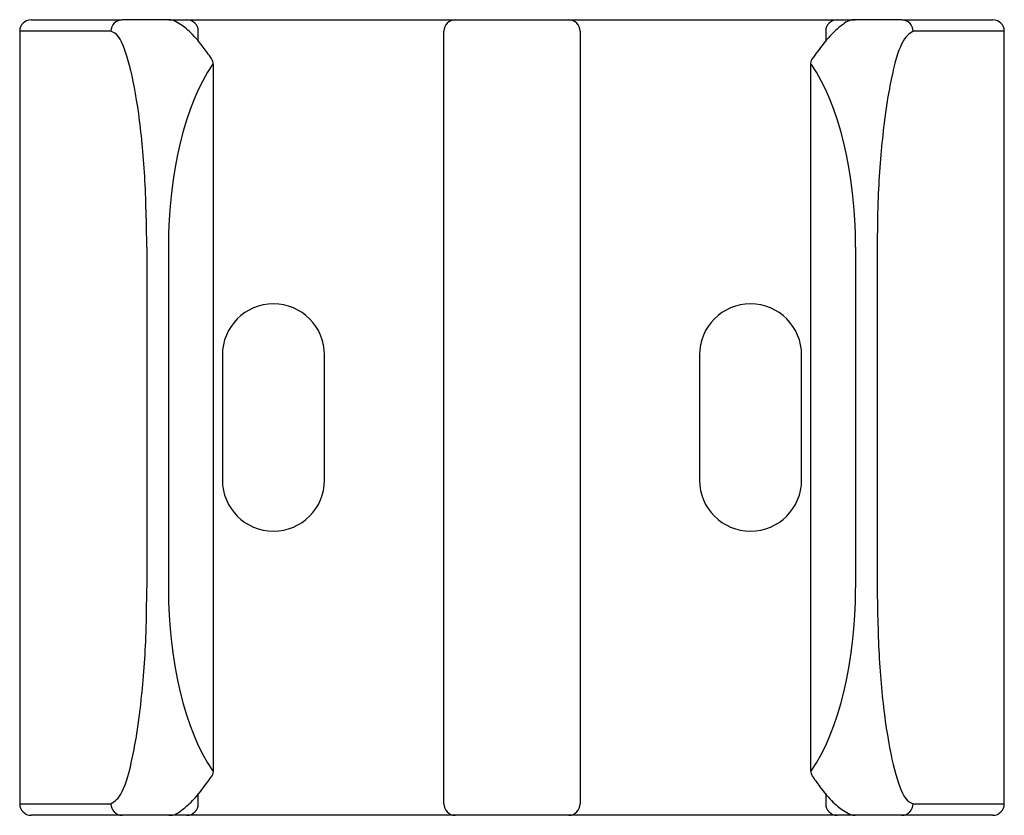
# Model space of a CAD drawing. Header units: millimetres. Extents: x 3682.31 to 3682.425, y 2246.339 to 2246.948.
# Tile 2 of 2: x 3682.346 to 3682.389, y 2246.913 to 2246.948. Entities that reach past the tile are written whole.
import ezdxf

# ---------------------------------------------------------------- set-up
doc = ezdxf.new("R2010")
doc.units = ezdxf.units.MM
doc.layers.add('SANINDUSA', color=3, linetype='Continuous')

msp = doc.modelspace()

# ---------------------------------------------------------------- linework, layer by layer
at = {"layer": 'SANINDUSA'}
for p, q in [((3682.346297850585, 2246.948448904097), (3682.350306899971, 2246.948448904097)), ((3682.352363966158, 2246.948448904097), (3682.350306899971, 2246.948448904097)), ((3682.352363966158, 2246.948448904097), (3682.353160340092, 2246.948448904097)), ((3682.353160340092, 2246.948448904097), (3682.363967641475, 2246.948448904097)), ((3682.363967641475, 2246.948448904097), (3682.364967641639, 2246.948448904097)), ((3682.364967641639, 2246.948448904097), (3682.369967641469, 2246.948448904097)), ((3682.369967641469, 2246.948448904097), (3682.370967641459, 2246.948448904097)), ((3682.370967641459, 2246.948448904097), (3682.381774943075, 2246.948448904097)), ((3682.381774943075, 2246.948448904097), (3682.382571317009, 2246.948448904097)), ((3682.384628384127, 2246.948448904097), (3682.382571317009, 2246.948448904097)), ((3682.384628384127, 2246.948448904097), (3682.388637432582, 2246.948448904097)), ((3682.345797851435, 2246.947948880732), (3682.345797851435, 2246.913948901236)), ((3682.349812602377, 2246.947948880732), (3682.345797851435, 2246.947948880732)), ((3682.353660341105, 2246.947516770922), (3682.353660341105, 2246.947948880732)), ((3682.364467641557, 2246.913948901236), (3682.364467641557, 2246.947948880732)), ((3682.370467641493, 2246.947948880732), (3682.370467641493, 2246.913948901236)), ((3682.381274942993, 2246.947948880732), (3682.381274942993, 2246.94749880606)), ((3682.389137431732, 2246.947948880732), (3682.38512268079, 2246.947948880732)), ((3682.389137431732, 2246.913948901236), (3682.389137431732, 2246.947948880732)), ((3682.354327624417, 2246.946480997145), (3682.35428558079, 2246.946480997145)), ((3682.354327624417, 2246.915416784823), (3682.354327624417, 2246.946480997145)), ((3682.38060765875, 2246.946480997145), (3682.38060765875, 2246.915416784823)), ((3682.380649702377, 2246.946480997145), (3682.38060765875, 2246.946480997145)), ((3682.351395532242, 2246.938448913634), (3682.351395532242, 2246.923448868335)), ((3682.352345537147, 2246.938448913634), (3682.352345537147, 2246.923448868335)), ((3682.38258974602, 2246.938448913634), (3682.38258974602, 2246.923448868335)), ((3682.383539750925, 2246.938448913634), (3682.383539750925, 2246.923448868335)), ((3682.354717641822, 2246.933698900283), (3682.354717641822, 2246.928198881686)), ((3682.359217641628, 2246.928198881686), (3682.359217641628, 2246.933698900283)), ((3682.375717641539, 2246.933698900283), (3682.375717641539, 2246.928198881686)), ((3682.380217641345, 2246.928198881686), (3682.380217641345, 2246.933698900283)), ((3682.35428558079, 2246.915416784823), (3682.354327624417, 2246.915416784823)), ((3682.38060765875, 2246.915416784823), (3682.380649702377, 2246.915416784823)), ((3682.353660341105, 2246.913948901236), (3682.353660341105, 2246.914398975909)), ((3682.381274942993, 2246.914406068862), (3682.381274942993, 2246.913948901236)), ((3682.345797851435, 2246.913948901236), (3682.349812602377, 2246.913948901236)), ((3682.38512268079, 2246.913948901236), (3682.389137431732, 2246.913948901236)), ((3682.350306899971, 2246.913448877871), (3682.346297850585, 2246.913448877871)), ((3682.352363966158, 2246.913448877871), (3682.350306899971, 2246.913448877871)), ((3682.353160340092, 2246.913448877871), (3682.352363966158, 2246.913448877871)), ((3682.363967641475, 2246.913448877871), (3682.353160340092, 2246.913448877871)), ((3682.364967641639, 2246.913448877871), (3682.363967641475, 2246.913448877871)), ((3682.369967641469, 2246.913448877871), (3682.364967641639, 2246.913448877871)), ((3682.370967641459, 2246.913448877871), (3682.369967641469, 2246.913448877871)), ((3682.381774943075, 2246.913448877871), (3682.370967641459, 2246.913448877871)), ((3682.382571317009, 2246.913448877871), (3682.381774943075, 2246.913448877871)), ((3682.384628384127, 2246.913448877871), (3682.382571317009, 2246.913448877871)), ((3682.388637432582, 2246.913448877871), (3682.384628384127, 2246.913448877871))]:
    msp.add_line(p, q, dxfattribs=at)
for centre, radius, start, end in [((3682.346297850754, 2246.947948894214), 0.0004999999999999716, 90, 180), ((3682.350309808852, 2246.947951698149), 0.0004972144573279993, 90.3352025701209, 180.3246626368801), ((3682.353160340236, 2246.947948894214), 0.0005000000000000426, 0, 90), ((3682.364967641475, 2246.947948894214), 0.0004999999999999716, 90, 180), ((3682.369967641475, 2246.947948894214), 0.0004999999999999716, 0, 90), ((3682.381774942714, 2246.947948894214), 0.0004999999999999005, 90, 180), ((3682.384625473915, 2246.947951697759), 0.0004972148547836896, 359.6753825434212, 89.66464432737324), ((3682.388637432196, 2246.947948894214), 0.0005000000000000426, 0, 90), ((3682.353827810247, 2246.946460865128), 0.0005002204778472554, 2.309660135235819, 34.22958079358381), ((3682.381065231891, 2246.946487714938), 0.0004576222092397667, 150.0819945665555, 180.8377391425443), ((3682.356967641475, 2246.933698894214), 0.002250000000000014, 0, 180), ((3682.377967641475, 2246.933698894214), 0.002250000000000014, 0, 180), ((3682.356967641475, 2246.928198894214), 0.002250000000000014, 180, 0), ((3682.377967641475, 2246.928198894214), 0.002250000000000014, 180, 0), ((3682.353869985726, 2246.915410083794), 0.0004576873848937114, 330.0842685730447, 0.8363299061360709), ((3682.381153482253, 2246.915452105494), 0.0005469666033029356, 183.7046386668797, 212.8338445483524), ((3682.346297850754, 2246.913948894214), 0.0005000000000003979, 180, 270), ((3682.350309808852, 2246.91394608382), 0.0004972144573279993, 179.6753373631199, 269.6647974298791), ((3682.353160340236, 2246.913948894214), 0.0005000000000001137, 270, 0), ((3682.364967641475, 2246.913948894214), 0.0005000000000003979, 180, 270), ((3682.369967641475, 2246.913948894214), 0.0005000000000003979, 270, 0), ((3682.381774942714, 2246.913948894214), 0.0005000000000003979, 180, 270), ((3682.384625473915, 2246.913946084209), 0.0004972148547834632, 270.3353556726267, 0.3246174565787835), ((3682.388637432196, 2246.913948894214), 0.0005000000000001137, 270, 0)]:
    msp.add_arc(centre, radius, start, end, dxfattribs=at)
for centre, ratio, start_param, end_param in [((3682.356508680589, 2246.938448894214), 0.4382256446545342, 0.5633191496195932, 1.570796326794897), ((3682.37842660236, 2246.938448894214), 0.4382256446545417, 4.712388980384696, 5.719866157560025), ((3682.356508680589, 2246.923448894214), 0.4382256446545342, 1.570796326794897, 2.578273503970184), ((3682.37842660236, 2246.923448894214), 0.4382256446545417, 3.704911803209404, 4.712388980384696)]:
    msp.add_ellipse(centre, major_axis=(0, 0.009500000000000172), ratio=ratio, start_param=start_param, end_param=end_param, dxfattribs=at)
for points, knots in [([(3682.354241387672, 2246.946742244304), (3682.35411604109, 2246.946918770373), (3682.353759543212, 2246.947420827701), (3682.353249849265, 2246.947988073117), (3682.352847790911, 2246.948280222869), (3682.352512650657, 2246.948454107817), (3682.352356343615, 2246.948448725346), (3682.352356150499, 2246.948448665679)], [0, 0, 0, 0, 0.1766279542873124, 0.5023470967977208, 0.8295411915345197, 0.999789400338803, 0.9999999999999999, 0.9999999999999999, 0.9999999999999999, 0.9999999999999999]), ([(3682.382571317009, 2246.948448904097), (3682.382490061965, 2246.948448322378), (3682.382296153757, 2246.948435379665), (3682.382060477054, 2246.94826721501), (3682.381690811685, 2246.947987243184), (3682.3812267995, 2246.947478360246), (3682.380839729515, 2246.946949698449), (3682.380668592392, 2246.946715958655)], [0, 0, 0, 0, 0.06357961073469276, 0.2121979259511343, 0.4452114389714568, 0.7547086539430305, 1, 1, 1, 1]), ([(3682.351395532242, 2246.938448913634), (3682.351376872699, 2246.939504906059), (3682.351339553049, 2246.941616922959), (3682.351053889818, 2246.944436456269), (3682.350647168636, 2246.946587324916), (3682.350206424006, 2246.947771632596), (3682.349927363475, 2246.947897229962), (3682.349812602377, 2246.947948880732)], [0, 0, 0, 0, 0.2106900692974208, 0.4213865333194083, 0.6338013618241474, 0.8494041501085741, 0.9999999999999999, 0.9999999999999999, 0.9999999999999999, 0.9999999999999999]), ([(3682.38512268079, 2246.947948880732), (3682.384954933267, 2246.947841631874), (3682.384619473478, 2246.947627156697), (3682.384138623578, 2246.9459558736), (3682.383763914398, 2246.943501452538), (3682.383566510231, 2246.940835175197), (3682.383547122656, 2246.939106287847), (3682.383539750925, 2246.938448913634)], [0, 0, 0, 0, 0.2182763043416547, 0.4365067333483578, 0.6538476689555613, 0.868382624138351, 1, 1, 1, 1]), ([(3682.349812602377, 2246.913948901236), (3682.349980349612, 2246.914056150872), (3682.350315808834, 2246.914270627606), (3682.350796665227, 2246.915941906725), (3682.351171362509, 2246.918396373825), (3682.351368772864, 2246.921062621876), (3682.351388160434, 2246.922791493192), (3682.351395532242, 2246.923448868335)], [0, 0, 0, 0, 0.218276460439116, 0.436507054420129, 0.653851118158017, 0.8683825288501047, 1, 1, 1, 1]), ([(3682.383539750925, 2246.923448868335), (3682.383558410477, 2246.92239287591), (3682.383595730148, 2246.920280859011), (3682.383881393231, 2246.917461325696), (3682.384288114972, 2246.915310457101), (3682.384728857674, 2246.914126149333), (3682.385007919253, 2246.914000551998), (3682.38512268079, 2246.913948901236)], [0, 0, 0, 0, 0.2106900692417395, 0.4213865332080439, 0.6338013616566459, 0.8494041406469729, 1, 1, 1, 1]), ([(3682.352363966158, 2246.913448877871), (3682.352445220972, 2246.913451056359), (3682.352639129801, 2246.913462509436), (3682.352874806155, 2246.913630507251), (3682.353244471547, 2246.913910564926), (3682.353708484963, 2246.914419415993), (3682.354095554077, 2246.9149480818), (3682.354266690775, 2246.915181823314)], [0, 0, 0, 0, 0.06357980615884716, 0.2121966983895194, 0.4452106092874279, 0.7547083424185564, 1, 1, 1, 1]), ([(3682.380693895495, 2246.915155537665), (3682.380819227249, 2246.914979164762), (3682.381175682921, 2246.914477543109), (3682.38168590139, 2246.913904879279), (3682.382086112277, 2246.913631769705), (3682.382424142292, 2246.91344650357), (3682.382578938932, 2246.913449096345), (3682.382579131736, 2246.913449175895)], [0, 0, 0, 0, 0.176627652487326, 0.5023461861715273, 0.8295397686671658, 0.9997876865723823, 1, 1, 1, 1])]:
    msp.add_open_spline(points, degree=3, knots=knots, dxfattribs=at)

doc.saveas('drawing.dxf')
